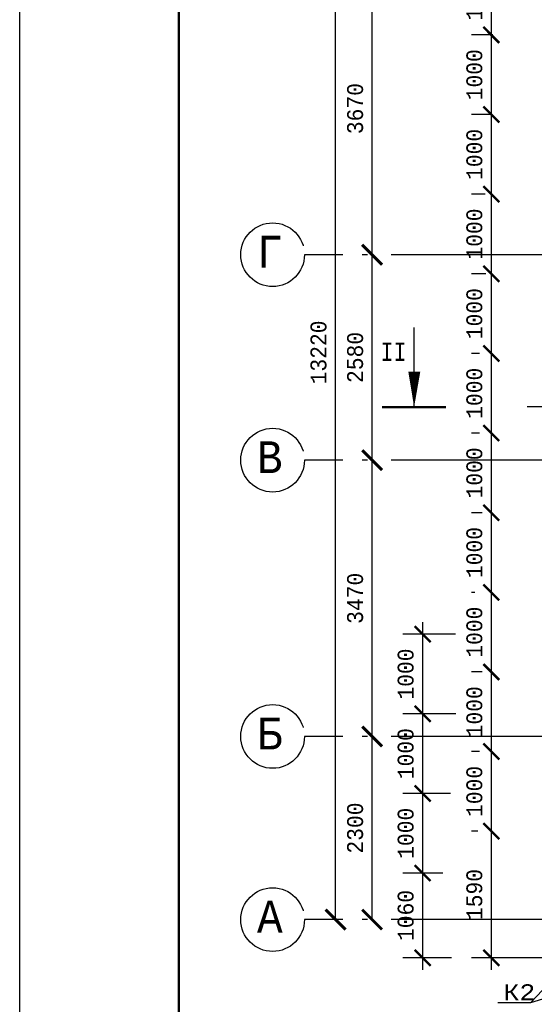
# Model space of a CAD drawing. Header units: millimetres. Extents: x -17 to 2655, y -428 to 194.
# Tile 14 of 47: x 437 to 502, y 7 to 130. Entities that reach past the tile are written whole.
import ezdxf
from ezdxf.enums import TextEntityAlignment as Align

# ---------------------------------------------------------------- set-up
doc = ezdxf.new("R2010")
doc.units = ezdxf.units.MM
doc.linetypes.add('ACAD_ISO04W100', pattern=[30, 24, -3, 0, -3])
for name, color, linetype in [('лист а3', 7, 'Continuous'), ('Оси', 3, 'ACAD_ISO04W100'), ('Размеры', 5, 'Continuous'), ('тонкий', 251, 'Continuous')]:
    doc.layers.add(name, color=color, linetype=linetype)
doc.styles.get("Standard").update_dxf_attribs({"font": 'COUR.TTF', "width": 0.8, "height": 2})
doc.styles.add('style1', font='COUR.TTF')
doc.dimstyles.new('100', dxfattribs={"dimtxt": 2, "dimasz": 2.5, "dimexe": 1.25, "dimexo": 0.625, "dimgap": 1, "dimtad": 1, "dimdec": 0, "dimlfac": 100, "dimtxsty": 'Standard', "dimblk": 'ARCHTICK', "dimcen": 2.5, "dimadec": 0, "dimazin": 0, "dimtfac": 1, "dimtdec": 0, "dimtmove": 0, "dimatfit": 3, "dimfxl": 0, "dimarcsym": 0})
doc.dimstyles.get("Standard").update_dxf_attribs({"dimtxt": 2, "dimasz": 2, "dimexe": 2.5, "dimexo": 2.5, "dimgap": 1, "dimtad": 1, "dimdec": 0, "dimzin": 0, "dimdsep": 46, "dimtxsty": 'Standard', "dimblk": 'ARCHTICK', "dimcen": -3, "dimdle": 1.5, "dimadec": 0, "dimazin": 0, "dimtfac": 0.75, "dimtdec": 0, "dimtofl": 0, "dimtmove": 0, "dimatfit": 3, "dimldrblk": 'ARCHTICK', "dimfxl": 0, "dimtvp": 1.5, "dimtolj": 1, "dimtzin": 0, "dimarcsym": 0})

# ---------------------------------------------------------------- blocks, each defined once
blk = doc.blocks.new('_ArchTick')
at = {"color": 0, "linetype": 'ByBlock', "const_width": 0.15}
blk.add_lwpolyline([(-0.5, -0.5), (0.5, 0.5)], dxfattribs=at)
blk = doc.blocks.new('*D12')
at = {"layer": 'Defpoints', "color": 0}
for p in [(481.71, 40.44), (481.71, 40.44), (481.71, 17.44)]:
    blk.add_point(p, dxfattribs=at)
at = {"layer": 'Размеры', "color": 0, "lineweight": -2}
for p, q in [((481.08, 40.44), (480.46, 40.44)), ((481.71, 17.44), (481.71, 40.44)), ((481.08, 17.44), (480.46, 17.44))]:
    blk.add_line(p, q, dxfattribs=at)
at = {"layer": 'Размеры', "color": 0, "lineweight": -2, "xscale": 2.5, "yscale": 2.5, "zscale": 2.5}
for p, rotation in [((481.71, 40.44), 90), ((481.71, 17.44), 270)]:
    blk.add_blockref('_ArchTick', p, dxfattribs=dict(at, rotation=rotation))
at = {"layer": 'Размеры', "color": 0, "insert": (479.58, 28.94), "char_height": 2, "attachment_point": 5, "rotation": 90}
blk.add_mtext('2300', dxfattribs=at)
blk = doc.blocks.new('*D13')
at = {"layer": 'Defpoints', "color": 0}
for p in [(481.71, 75.14), (481.71, 75.14), (481.71, 40.44)]:
    blk.add_point(p, dxfattribs=at)
at = {"layer": 'Размеры', "color": 0, "lineweight": -2}
for p, q in [((481.08, 75.14), (480.46, 75.14)), ((481.71, 40.44), (481.71, 75.14)), ((481.08, 40.44), (480.46, 40.44))]:
    blk.add_line(p, q, dxfattribs=at)
at = {"layer": 'Размеры', "color": 0, "lineweight": -2, "xscale": 2.5, "yscale": 2.5, "zscale": 2.5}
for p, rotation in [((481.71, 75.14), 90), ((481.71, 40.44), 270)]:
    blk.add_blockref('_ArchTick', p, dxfattribs=dict(at, rotation=rotation))
at = {"layer": 'Размеры', "color": 0, "insert": (479.58, 57.79), "char_height": 2, "attachment_point": 5, "rotation": 90}
blk.add_mtext('3470', dxfattribs=at)
blk = doc.blocks.new('*D14')
at = {"layer": 'Defpoints', "color": 0}
for p in [(481.71, 100.94), (481.71, 100.94), (481.71, 75.14)]:
    blk.add_point(p, dxfattribs=at)
at = {"layer": 'Размеры', "color": 0, "lineweight": -2}
for p, q in [((481.08, 100.94), (480.46, 100.94)), ((481.71, 75.14), (481.71, 100.94)), ((481.08, 75.14), (480.46, 75.14))]:
    blk.add_line(p, q, dxfattribs=at)
at = {"layer": 'Размеры', "color": 0, "lineweight": -2, "xscale": 2.5, "yscale": 2.5, "zscale": 2.5}
for p, rotation in [((481.71, 100.94), 90), ((481.71, 75.14), 270)]:
    blk.add_blockref('_ArchTick', p, dxfattribs=dict(at, rotation=rotation))
at = {"layer": 'Размеры', "color": 0, "insert": (479.58, 88.04), "char_height": 2, "attachment_point": 5, "rotation": 90}
blk.add_mtext('2580', dxfattribs=at)
blk = doc.blocks.new('*D15')
at = {"layer": 'Defpoints', "color": 0}
for p in [(481.71, 137.64), (481.71, 137.64), (481.71, 100.94)]:
    blk.add_point(p, dxfattribs=at)
at = {"layer": 'Размеры', "color": 0, "lineweight": -2}
for p, q in [((481.08, 137.64), (480.46, 137.64)), ((481.71, 100.94), (481.71, 137.64)), ((481.08, 100.94), (480.46, 100.94))]:
    blk.add_line(p, q, dxfattribs=at)
at = {"layer": 'Размеры', "color": 0, "lineweight": -2, "xscale": 2.5, "yscale": 2.5, "zscale": 2.5}
for p, rotation in [((481.71, 137.64), 90), ((481.71, 100.94), 270)]:
    blk.add_blockref('_ArchTick', p, dxfattribs=dict(at, rotation=rotation))
at = {"layer": 'Размеры', "color": 0, "insert": (479.58, 119.29), "char_height": 2, "attachment_point": 5, "rotation": 90}
blk.add_mtext('3670', dxfattribs=at)
blk = doc.blocks.new('*D17')
at = {"layer": 'Defpoints', "color": 0}
for p in [(477.11, 149.64), (477.11, 149.64), (477.11, 17.44)]:
    blk.add_point(p, dxfattribs=at)
at = {"layer": 'Размеры', "color": 0, "lineweight": -2}
for p, q in [((477.11, 17.44), (477.11, 149.64)), ((477.73, 149.64), (478.36, 149.64)), ((476.48, 17.44), (475.86, 17.44))]:
    blk.add_line(p, q, dxfattribs=at)
at = {"layer": 'Размеры', "color": 0, "lineweight": -2, "xscale": 2.5, "yscale": 2.5, "zscale": 2.5}
for p, rotation in [((477.11, 149.64), 90), ((477.11, 17.44), 270)]:
    blk.add_blockref('_ArchTick', p, dxfattribs=dict(at, rotation=rotation))
at = {"layer": 'Размеры', "color": 0, "insert": (474.98, 88.67), "char_height": 2, "attachment_point": 5, "rotation": 90}
blk.add_mtext('13220', dxfattribs=at)
blk = doc.blocks.new('*D182')
at = {"layer": 'Defpoints', "color": 0}
for p in [(501.62, 138.54), (496.68, 128.54), (499.38, 128.54)]:
    blk.add_point(p, dxfattribs=at)
at = {"layer": 'Размеры', "color": 0, "lineweight": -2}
for p, q in [((496.68, 140.04), (496.68, 127.04)), ((499.12, 138.54), (494.18, 138.54)), ((496.88, 128.54), (494.18, 128.54))]:
    blk.add_line(p, q, dxfattribs=at)
at = {"layer": 'Размеры', "color": 0, "lineweight": -2, "xscale": 2, "yscale": 2, "zscale": 2}
for p, rotation in [((496.68, 138.54), 90), ((496.68, 128.54), 270)]:
    blk.add_blockref('_ArchTick', p, dxfattribs=dict(at, rotation=rotation))
at = {"layer": 'Размеры', "color": 0, "insert": (494.56, 133.54), "char_height": 2, "attachment_point": 5, "rotation": 90}
blk.add_mtext('\\A1;1000', dxfattribs=at)
blk = doc.blocks.new('*D183')
at = {"layer": 'Defpoints', "color": 0}
for p in [(499.38, 128.54), (496.68, 118.54), (499.02, 118.54)]:
    blk.add_point(p, dxfattribs=at)
at = {"layer": 'Размеры', "color": 0, "lineweight": -2}
for p, q in [((496.68, 130.04), (496.68, 117.04)), ((496.88, 128.54), (494.18, 128.54)), ((496.52, 118.54), (494.18, 118.54))]:
    blk.add_line(p, q, dxfattribs=at)
at = {"layer": 'Размеры', "color": 0, "lineweight": -2, "xscale": 2, "yscale": 2, "zscale": 2}
for p, rotation in [((496.68, 128.54), 90), ((496.68, 118.54), 270)]:
    blk.add_blockref('_ArchTick', p, dxfattribs=dict(at, rotation=rotation))
at = {"layer": 'Размеры', "color": 0, "insert": (494.56, 123.54), "char_height": 2, "attachment_point": 5, "rotation": 90}
blk.add_mtext('\\A1;1000', dxfattribs=at)
blk = doc.blocks.new('*D184')
at = {"layer": 'Defpoints', "color": 0}
for p in [(499.02, 118.54), (496.68, 108.54), (498.39, 108.54)]:
    blk.add_point(p, dxfattribs=at)
at = {"layer": 'Размеры', "color": 0, "lineweight": -2}
for p, q in [((496.68, 120.04), (496.68, 107.04)), ((496.52, 118.54), (494.18, 118.54)), ((495.89, 108.54), (494.18, 108.54))]:
    blk.add_line(p, q, dxfattribs=at)
at = {"layer": 'Размеры', "color": 0, "lineweight": -2, "xscale": 2, "yscale": 2, "zscale": 2}
for p, rotation in [((496.68, 118.54), 90), ((496.68, 108.54), 270)]:
    blk.add_blockref('_ArchTick', p, dxfattribs=dict(at, rotation=rotation))
at = {"layer": 'Размеры', "color": 0, "insert": (494.56, 113.54), "char_height": 2, "attachment_point": 5, "rotation": 90}
blk.add_mtext('\\A1;1000', dxfattribs=at)
blk = doc.blocks.new('*D185')
at = {"layer": 'Defpoints', "color": 0}
for p in [(498.39, 108.54), (496.68, 98.54), (498.48, 98.54)]:
    blk.add_point(p, dxfattribs=at)
at = {"layer": 'Размеры', "color": 0, "lineweight": -2}
for p, q in [((496.68, 110.04), (496.68, 97.04)), ((495.89, 108.54), (494.18, 108.54)), ((495.98, 98.54), (494.18, 98.54))]:
    blk.add_line(p, q, dxfattribs=at)
at = {"layer": 'Размеры', "color": 0, "lineweight": -2, "xscale": 2, "yscale": 2, "zscale": 2}
for p, rotation in [((496.68, 108.54), 90), ((496.68, 98.54), 270)]:
    blk.add_blockref('_ArchTick', p, dxfattribs=dict(at, rotation=rotation))
at = {"layer": 'Размеры', "color": 0, "insert": (494.56, 103.54), "char_height": 2, "attachment_point": 5, "rotation": 90}
blk.add_mtext('\\A1;1000', dxfattribs=at)
blk = doc.blocks.new('*D186')
at = {"layer": 'Defpoints', "color": 0}
for p in [(498.48, 98.54), (496.68, 88.54), (497.68, 88.54)]:
    blk.add_point(p, dxfattribs=at)
at = {"layer": 'Размеры', "color": 0, "lineweight": -2}
for p, q in [((496.68, 100.04), (496.68, 87.04)), ((495.98, 98.54), (494.18, 98.54)), ((495.18, 88.54), (494.18, 88.54))]:
    blk.add_line(p, q, dxfattribs=at)
at = {"layer": 'Размеры', "color": 0, "lineweight": -2, "xscale": 2, "yscale": 2, "zscale": 2}
for p, rotation in [((496.68, 98.54), 90), ((496.68, 88.54), 270)]:
    blk.add_blockref('_ArchTick', p, dxfattribs=dict(at, rotation=rotation))
at = {"layer": 'Размеры', "color": 0, "insert": (494.56, 93.54), "char_height": 2, "attachment_point": 5, "rotation": 90}
blk.add_mtext('\\A1;1000', dxfattribs=at)
blk = doc.blocks.new('*D187')
at = {"layer": 'Defpoints', "color": 0}
for p in [(497.68, 88.54), (496.68, 78.54), (497.68, 78.54)]:
    blk.add_point(p, dxfattribs=at)
at = {"layer": 'Размеры', "color": 0, "lineweight": -2}
for p, q in [((496.68, 90.04), (496.68, 77.04)), ((495.18, 88.54), (494.18, 88.54)), ((495.18, 78.54), (494.18, 78.54))]:
    blk.add_line(p, q, dxfattribs=at)
at = {"layer": 'Размеры', "color": 0, "lineweight": -2, "xscale": 2, "yscale": 2, "zscale": 2}
for p, rotation in [((496.68, 88.54), 90), ((496.68, 78.54), 270)]:
    blk.add_blockref('_ArchTick', p, dxfattribs=dict(at, rotation=rotation))
at = {"layer": 'Размеры', "color": 0, "insert": (494.56, 83.54), "char_height": 2, "attachment_point": 5, "rotation": 90}
blk.add_mtext('\\A1;1000', dxfattribs=at)
blk = doc.blocks.new('*D188')
at = {"layer": 'Defpoints', "color": 0}
for p in [(497.68, 78.54), (496.68, 68.54), (498.04, 68.54)]:
    blk.add_point(p, dxfattribs=at)
at = {"layer": 'Размеры', "color": 0, "lineweight": -2}
for p, q in [((496.68, 80.04), (496.68, 67.04)), ((495.18, 78.54), (494.18, 78.54)), ((495.54, 68.54), (494.18, 68.54))]:
    blk.add_line(p, q, dxfattribs=at)
at = {"layer": 'Размеры', "color": 0, "lineweight": -2, "xscale": 2, "yscale": 2, "zscale": 2}
for p, rotation in [((496.68, 78.54), 90), ((496.68, 68.54), 270)]:
    blk.add_blockref('_ArchTick', p, dxfattribs=dict(at, rotation=rotation))
at = {"layer": 'Размеры', "color": 0, "insert": (494.56, 73.54), "char_height": 2, "attachment_point": 5, "rotation": 90}
blk.add_mtext('\\A1;1000', dxfattribs=at)
blk = doc.blocks.new('*D189')
at = {"layer": 'Defpoints', "color": 0}
for p in [(498.04, 68.54), (496.68, 58.54), (497.13, 58.54)]:
    blk.add_point(p, dxfattribs=at)
at = {"layer": 'Размеры', "color": 0, "lineweight": -2}
for p, q in [((496.68, 70.04), (496.68, 57.04)), ((495.54, 68.54), (494.18, 68.54)), ((494.63, 58.54), (494.18, 58.54))]:
    blk.add_line(p, q, dxfattribs=at)
at = {"layer": 'Размеры', "color": 0, "lineweight": -2, "xscale": 2, "yscale": 2, "zscale": 2}
for p, rotation in [((496.68, 68.54), 90), ((496.68, 58.54), 270)]:
    blk.add_blockref('_ArchTick', p, dxfattribs=dict(at, rotation=rotation))
at = {"layer": 'Размеры', "color": 0, "insert": (494.56, 63.54), "char_height": 2, "attachment_point": 5, "rotation": 90}
blk.add_mtext('\\A1;1000', dxfattribs=at)
blk = doc.blocks.new('*D190')
at = {"layer": 'Defpoints', "color": 0}
for p in [(497.13, 58.54), (496.68, 48.54), (498.04, 48.54)]:
    blk.add_point(p, dxfattribs=at)
at = {"layer": 'Размеры', "color": 0, "lineweight": -2}
for p, q in [((496.68, 60.04), (496.68, 47.04)), ((494.63, 58.54), (494.18, 58.54)), ((495.54, 48.54), (494.18, 48.54))]:
    blk.add_line(p, q, dxfattribs=at)
at = {"layer": 'Размеры', "color": 0, "lineweight": -2, "xscale": 2, "yscale": 2, "zscale": 2}
for p, rotation in [((496.68, 58.54), 90), ((496.68, 48.54), 270)]:
    blk.add_blockref('_ArchTick', p, dxfattribs=dict(at, rotation=rotation))
at = {"layer": 'Размеры', "color": 0, "insert": (494.56, 53.54), "char_height": 2, "attachment_point": 5, "rotation": 90}
blk.add_mtext('\\A1;1000', dxfattribs=at)
blk = doc.blocks.new('*D191')
at = {"layer": 'Defpoints', "color": 0}
for p in [(498.04, 48.54), (496.68, 38.54), (497.68, 38.54)]:
    blk.add_point(p, dxfattribs=at)
at = {"layer": 'Размеры', "color": 0, "lineweight": -2}
for p, q in [((496.68, 50.04), (496.68, 37.04)), ((495.54, 48.54), (494.18, 48.54)), ((495.18, 38.54), (494.18, 38.54))]:
    blk.add_line(p, q, dxfattribs=at)
at = {"layer": 'Размеры', "color": 0, "lineweight": -2, "xscale": 2, "yscale": 2, "zscale": 2}
for p, rotation in [((496.68, 48.54), 90), ((496.68, 38.54), 270)]:
    blk.add_blockref('_ArchTick', p, dxfattribs=dict(at, rotation=rotation))
at = {"layer": 'Размеры', "color": 0, "insert": (494.56, 43.54), "char_height": 2, "attachment_point": 5, "rotation": 90}
blk.add_mtext('\\A1;1000', dxfattribs=at)
blk = doc.blocks.new('*D192')
at = {"layer": 'Defpoints', "color": 0}
for p in [(497.68, 38.54), (496.68, 28.54), (497.5, 28.54)]:
    blk.add_point(p, dxfattribs=at)
at = {"layer": 'Размеры', "color": 0, "lineweight": -2}
for p, q in [((496.68, 40.04), (496.68, 27.04)), ((495.18, 38.54), (494.18, 38.54)), ((495, 28.54), (494.18, 28.54))]:
    blk.add_line(p, q, dxfattribs=at)
at = {"layer": 'Размеры', "color": 0, "lineweight": -2, "xscale": 2, "yscale": 2, "zscale": 2}
for p, rotation in [((496.68, 38.54), 90), ((496.68, 28.54), 270)]:
    blk.add_blockref('_ArchTick', p, dxfattribs=dict(at, rotation=rotation))
at = {"layer": 'Размеры', "color": 0, "insert": (494.56, 33.54), "char_height": 2, "attachment_point": 5, "rotation": 90}
blk.add_mtext('\\A1;1000', dxfattribs=at)
blk = doc.blocks.new('*D207')
at = {"layer": 'Defpoints', "color": 0}
for p in [(497.5, 28.54), (496.68, 12.64), (508.11, 12.64)]:
    blk.add_point(p, dxfattribs=at)
at = {"layer": 'Размеры', "color": 0, "lineweight": -2}
for p, q in [((496.68, 30.04), (496.68, 11.14)), ((495, 28.54), (494.18, 28.54)), ((505.61, 12.64), (494.18, 12.64))]:
    blk.add_line(p, q, dxfattribs=at)
at = {"layer": 'Размеры', "color": 0, "lineweight": -2, "xscale": 2, "yscale": 2, "zscale": 2}
for p, rotation in [((496.68, 28.54), 90), ((496.68, 12.64), 270)]:
    blk.add_blockref('_ArchTick', p, dxfattribs=dict(at, rotation=rotation))
at = {"layer": 'Размеры', "color": 0, "insert": (494.56, 20.59), "char_height": 2, "attachment_point": 5, "rotation": 90}
blk.add_mtext('\\A1;1590', dxfattribs=at)
blk = doc.blocks.new('*D203')
at = {"layer": 'Defpoints', "color": 0}
for p in [(494.67, 53.28), (488.05, 43.28), (494.74, 43.28)]:
    blk.add_point(p, dxfattribs=at)
at = {"layer": 'Размеры', "color": 0, "lineweight": -2}
for p, q in [((488.05, 54.78), (488.05, 41.78)), ((492.17, 53.28), (485.55, 53.28)), ((492.24, 43.28), (485.55, 43.28))]:
    blk.add_line(p, q, dxfattribs=at)
at = {"layer": 'Размеры', "color": 0, "lineweight": -2, "xscale": 2, "yscale": 2, "zscale": 2}
for p, rotation in [((488.05, 53.28), 90), ((488.05, 43.28), 270)]:
    blk.add_blockref('_ArchTick', p, dxfattribs=dict(at, rotation=rotation))
at = {"layer": 'Размеры', "color": 0, "insert": (485.93, 48.28), "char_height": 2, "attachment_point": 5, "rotation": 90}
blk.add_mtext('\\A1;1000', dxfattribs=at)
blk = doc.blocks.new('*D204')
at = {"layer": 'Defpoints', "color": 0}
for p in [(494.74, 43.28), (488.05, 33.28), (494.06, 33.28)]:
    blk.add_point(p, dxfattribs=at)
at = {"layer": 'Размеры', "color": 0, "lineweight": -2}
for p, q in [((488.05, 44.78), (488.05, 31.78)), ((492.24, 43.28), (485.55, 43.28)), ((491.56, 33.28), (485.55, 33.28))]:
    blk.add_line(p, q, dxfattribs=at)
at = {"layer": 'Размеры', "color": 0, "lineweight": -2, "xscale": 2, "yscale": 2, "zscale": 2}
for p, rotation in [((488.05, 43.28), 90), ((488.05, 33.28), 270)]:
    blk.add_blockref('_ArchTick', p, dxfattribs=dict(at, rotation=rotation))
at = {"layer": 'Размеры', "color": 0, "insert": (485.93, 38.28), "char_height": 2, "attachment_point": 5, "rotation": 90}
blk.add_mtext('\\A1;1000', dxfattribs=at)
blk = doc.blocks.new('*D205')
at = {"layer": 'Defpoints', "color": 0}
for p in [(494.06, 33.28), (488.05, 23.28), (493.09, 23.28)]:
    blk.add_point(p, dxfattribs=at)
at = {"layer": 'Размеры', "color": 0, "lineweight": -2}
for p, q in [((488.05, 34.78), (488.05, 21.78)), ((491.56, 33.28), (485.55, 33.28)), ((490.59, 23.28), (485.55, 23.28))]:
    blk.add_line(p, q, dxfattribs=at)
at = {"layer": 'Размеры', "color": 0, "lineweight": -2, "xscale": 2, "yscale": 2, "zscale": 2}
for p, rotation in [((488.05, 33.28), 90), ((488.05, 23.28), 270)]:
    blk.add_blockref('_ArchTick', p, dxfattribs=dict(at, rotation=rotation))
at = {"layer": 'Размеры', "color": 0, "insert": (485.93, 28.28), "char_height": 2, "attachment_point": 5, "rotation": 90}
blk.add_mtext('\\A1;1000', dxfattribs=at)
blk = doc.blocks.new('*D206')
at = {"layer": 'Defpoints', "color": 0}
for p in [(493.09, 23.28), (488.05, 12.64), (494.18, 12.64)]:
    blk.add_point(p, dxfattribs=at)
at = {"layer": 'Размеры', "color": 0, "lineweight": -2}
for p, q in [((488.05, 24.78), (488.05, 11.14)), ((490.59, 23.28), (485.55, 23.28)), ((491.68, 12.64), (485.55, 12.64))]:
    blk.add_line(p, q, dxfattribs=at)
at = {"layer": 'Размеры', "color": 0, "lineweight": -2, "xscale": 2, "yscale": 2, "zscale": 2}
for p, rotation in [((488.05, 23.28), 90), ((488.05, 12.64), 270)]:
    blk.add_blockref('_ArchTick', p, dxfattribs=dict(at, rotation=rotation))
at = {"layer": 'Размеры', "color": 0, "insert": (485.93, 17.96), "char_height": 2, "attachment_point": 5, "rotation": 90}
blk.add_mtext('\\A1;1060', dxfattribs=at)

msp = doc.modelspace()

# ---------------------------------------------------------------- linework, layer by layer
at = {"color": 7}
msp.add_line((486.9698, 81.8004), (486.9698, 91.8004), dxfattribs=at)
at = {"color": 7, "lineweight": 50}
msp.add_line((490.9698, 81.8004), (482.9698, 81.8004), dxfattribs=at)
at = {"color": 7}
msp.add_lwpolyline([(486.9848, 81.8004, 0, 1.5, 0), (487.005, 86.2403, 1.5, 1.5, 0)], format="xyseb", dxfattribs=at)
at = {"layer": 'лист а3', "color": 7}
msp.add_lwpolyline([(437.4262, -102.5277), (437.4262, 194.4723), (857.4262, 194.4723), (857.4262, -102.5277), (437.4262, -102.5277)], dxfattribs=at)
at = {"layer": 'лист а3', "color": 7, "lineweight": 50}
msp.add_lwpolyline([(457.4262, 189.4723), (852.4262, 189.4723), (852.4262, -97.5277), (457.4262, -97.5277), (457.4262, 189.4723)], dxfattribs=at)
at = {"layer": 'Оси'}
for points in [[(508.1067, 100.9393), (473.2025, 100.9393)], [(508.1067, 75.1393), (473.2025, 75.1393)], [(508.1067, 40.4393), (473.2025, 40.4393)], [(508.1067, 17.4393), (473.2025, 17.4393)]]:
    msp.add_lwpolyline(points, dxfattribs=at)
for centre in [(469.2025, 100.9393), (469.2025, 75.1393), (469.2025, 40.4393), (469.2025, 17.4393)]:
    msp.add_circle(centre, 4, dxfattribs=at)
at = {"layer": 'тонкий'}
for p, q in [((501.205, 81.8683), (505.34, 81.8683)), ((501.6491, 7.0114), (503.1067, 8.5716)), ((501.6491, 7.0114), (503.6991, 7.6393)), ((497.5141, 7.0114), (501.6491, 7.0114))]:
    msp.add_line(p, q, dxfattribs=at)

# ---------------------------------------------------------------- texts
at = {"width": 0.8}
for s, p in [('Г', (467.2538, 99.3136)), ('В', (467.2538, 73.5136)), ('Б', (467.2538, 38.8136)), ('А', (467.2538, 15.8136))]:
    msp.add_text(s, height=4, dxfattribs=at).set_placement(p)
at = {"color": 7, "style": 'style1', "width": 0.7}
msp.add_text('II', height=2.3, dxfattribs=at).set_placement((482.7822, 87.6034))
msp.add_text('К2', height=2).set_placement((500.2056, 8.3171), align=Align.MIDDLE_CENTER)

# ---------------------------------------------------------------- dimensions: what is measured, and where the dimension line sits
at = {"layer": 'Размеры'}
dim = msp.add_linear_dim(base=(477.1067, 149.6393), p1=(477.1067, 17.4393), p2=(477.1067, 149.6393), angle=90, dimstyle='100', dxfattribs=at)
dim.commit()
dim.dimension.update_dxf_attribs({"geometry": '*D17', "text_midpoint": (477.1067, 88.6747), "dimtype": 160})
for base, p1, p2, text, picture, middle in [((496.6797, 128.5393), (501.6243, 138.5393), (499.384, 128.5393), '1000', '*D182', (494.5558, 133.5393)), ((496.6797, 118.5393), (499.384, 128.5393), (499.0235, 118.5393), '1000', '*D183', (494.5558, 123.5393)), ((496.6797, 108.5393), (499.0235, 118.5393), (498.3947, 108.5393), '1000', '*D184', (494.5558, 113.5393)), ((496.6797, 98.5393), (498.3947, 108.5393), (498.4848, 98.5393), '1000', '*D185', (494.5558, 103.5393)), ((496.6797, 88.5393), (498.4848, 98.5393), (497.6797, 88.5393), '1000', '*D186', (494.5558, 93.5393)), ((496.6797, 78.5393), (497.6797, 88.5393), (497.6797, 78.5393), '1000', '*D187', (494.5558, 83.5393)), ((496.6797, 68.5393), (497.6797, 78.5393), (498.035, 68.5393), '1000', '*D188', (494.5558, 73.5393)), ((496.6797, 58.5393), (498.035, 68.5393), (497.1336, 58.5393), '1000', '*D189', (494.5558, 63.5393)), ((496.6797, 48.5393), (497.1336, 58.5393), (498.035, 48.5393), '1000', '*D190', (494.5558, 53.5393)), ((488.0503, 43.2795), (494.6659, 53.2795), (494.7411, 43.2795), '1000', '*D203', (485.9263, 48.2795)), ((496.6797, 38.5393), (498.035, 48.5393), (497.6797, 38.5393), '1000', '*D191', (494.5558, 43.5393)), ((488.0503, 33.2795), (494.7411, 43.2795), (494.0645, 33.2795), '1000', '*D204', (485.9263, 38.2795)), ((496.6797, 28.5393), (497.6797, 38.5393), (497.4956, 28.5393), '1000', '*D192', (494.5558, 33.5393)), ((488.0503, 23.2795), (494.0645, 33.2795), (493.0872, 23.2795), '1000', '*D205', (485.9263, 28.2795)), ((496.6797, 12.6393), (497.4956, 28.5393), (508.1067, 12.6393), '1590', '*D207', (494.5558, 20.5893)), ((488.0503, 12.6393), (493.0872, 23.2795), (494.1797, 12.6393), '1060', '*D206', (485.9263, 17.9594))]:
    dim = msp.add_linear_dim(base=base, p1=p1, p2=p2, angle=90, text=text, dimstyle='Standard', override={"dimtmove": 1}, dxfattribs=at)
    dim.commit()
    dim.dimension.update_dxf_attribs({"geometry": picture, "text_midpoint": middle})
for base, p1, p2, picture, middle in [((481.7067, 137.6393), (481.7067, 100.9393), (481.7067, 137.6393), '*D15', (479.5828, 119.2893)), ((481.7067, 100.9393), (481.7067, 75.1393), (481.7067, 100.9393), '*D14', (479.5828, 88.0393)), ((481.7067, 75.1393), (481.7067, 40.4393), (481.7067, 75.1393), '*D13', (479.5828, 57.7893))]:
    dim = msp.add_linear_dim(base=base, p1=p1, p2=p2, angle=90, dimstyle='100', override={"dimtmove": 1}, dxfattribs=at)
    dim.commit()
    dim.dimension.update_dxf_attribs({"geometry": picture, "text_midpoint": middle})
dim = msp.add_linear_dim(base=(481.7067, 40.4393), p1=(481.7067, 17.4393), p2=(481.7067, 40.4393), angle=90, dimstyle='100', dxfattribs=at)
dim.commit()
dim.dimension.update_dxf_attribs({"geometry": '*D12', "text_midpoint": (479.5828, 28.9393)})

doc.saveas('drawing.dxf')
